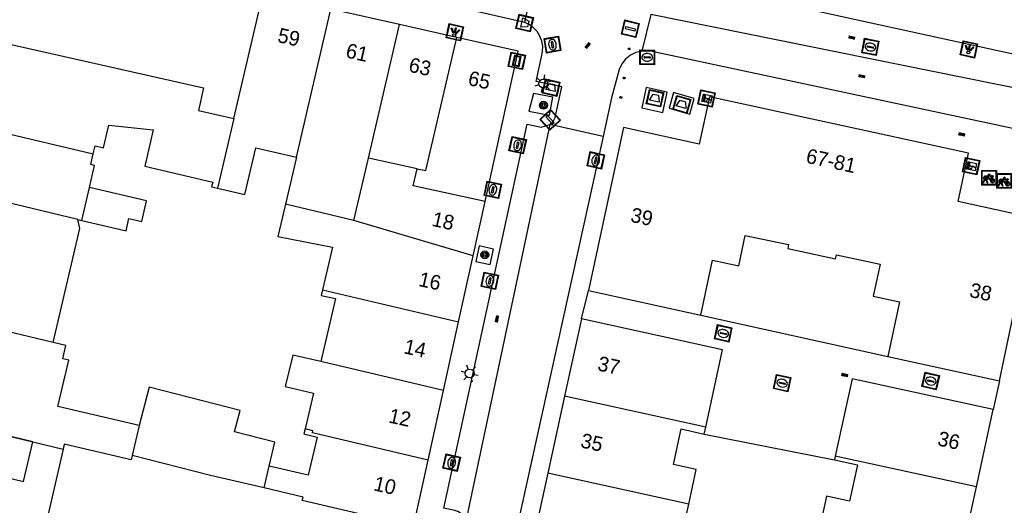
# Model space of a CAD drawing. Header units: metres. Extents: x 93870 to 95789, y 463036 to 464040.
# Tile 121 of 256: x 94283 to 94350, y 463613 to 463646. Entities that reach past the tile are written whole.
import ezdxf
from ezdxf.enums import TextEntityAlignment as Align

# ---------------------------------------------------------------- set-up
doc = ezdxf.new("R2010")
doc.units = ezdxf.units.M
doc.header["$LTSCALE"] = 25.4
for name, color, linetype in [('B_BEBOUWINGSGRENS_0', 1, 'Continuous'), ('B_LUIFEL_1', 200, 'Continuous'), ('B_TUSSENMUUR_0', 7, 'Continuous'), ('Q_AFVAL_APART_PLAATS_0', 7, 'Continuous'), ('Q_BLOEMBAK_0', 93, 'Continuous'), ('Q_BOOM_0', 3, 'Continuous'), ('Q_ELEKTRAKAST_0', 7, 'Continuous'), ('Q_FIETSENREK_0', 6, 'Continuous'), ('Q_KOLK_0', 254, 'Continuous'), ('Q_LICHTMAST_0', 2, 'Continuous'), ('Q_LICHTPUNT_1', 7, 'Continuous'), ('Q_STRAATNAAMBORD_0', 7, 'Continuous'), ('Q_VERKEERSBORDPAAL_0', 40, 'Continuous'), ('Q_WATERLEIDINGPUT_0', 5, 'Continuous'), ('S_GBKN_SYMBOOL_OV_GROOT_0', 7, 'Continuous'), ('T_HEK_0', 57, 'Continuous'), ('V_WEGGRENS_0', 7, 'Continuous'), ('Z_GBKN_HUISNUMMER_0', 252, 'Continuous')]:
    doc.layers.add(name, color=color, linetype=linetype)
doc.layers.add('Q_AFSLUITPAAL_0', color=7, linetype='Continuous', true_color=0xf86a3a)
doc.layers.add('Q_PAALTJE_0', color=7, linetype='Continuous', true_color=0x666666)

# ---------------------------------------------------------------- blocks, each defined once
blk = doc.blocks.new('Q_BLOEMBAK')
for points in [[(-0.5, 0.5), (0.5, 0.5), (0.5, -0.5), (-0.5, -0.5)], [(-0.336, 0.197), (0.331, 0.197), (0.19, -0.251), (-0.196, -0.251)]]:
    blk.add_lwpolyline(points, close=True)
blk.add_lwpolyline([(-0.442, 0.464), (0.438, 0.464, -0.414214), (0.459, 0.442), (0.459, -0.437, -0.414214), (0.438, -0.459), (-0.442, -0.459, -0.414214), (-0.463, -0.437), (-0.463, 0.442), (-0.463, 0.444), (-0.463, 0.446), (-0.463, 0.448), (-0.462, 0.45), (-0.461, 0.451), (-0.46, 0.453), (-0.459, 0.455), (-0.458, 0.456), (-0.457, 0.457), (-0.456, 0.459), (-0.454, 0.46), (-0.453, 0.461), (-0.451, 0.462), (-0.449, 0.462), (-0.447, 0.463), (-0.446, 0.463), (-0.444, 0.464), (-0.442, 0.464)], format="xyb")
blk = doc.blocks.new('Q_AFVAL_APART_PLAATS')
for points in [[(-0.5, 0.5), (0.5, 0.5), (0.5, -0.5), (-0.5, -0.5)], [(-0.336, 0.197), (0.331, 0.197), (0.19, -0.251), (-0.196, -0.251)]]:
    blk.add_lwpolyline(points, close=True)
blk.add_lwpolyline([(-0.442, 0.464), (0.438, 0.464, -0.414214), (0.459, 0.442), (0.459, -0.437, -0.414214), (0.438, -0.459), (-0.442, -0.459, -0.414214), (-0.463, -0.437), (-0.463, 0.442, -0.414214), (-0.442, 0.464)], format="xyb")
blk = doc.blocks.new('Q_STRAATNAAMBORD')
for points in [[(-0.5, 0.5), (0.5, 0.5), (0.5, -0.5), (-0.5, -0.5)], [(-0.369, 0.22), (0.358, 0.22), (0.358, -0.214), (-0.369, -0.214)]]:
    blk.add_lwpolyline(points, close=True)
for points in [[(-0.442, 0.464), (0.438, 0.464, -0.414214), (0.459, 0.442), (0.459, -0.437, -0.414214), (0.438, -0.459), (-0.442, -0.459, -0.414214), (-0.463, -0.437), (-0.463, 0.442), (-0.463, 0.444), (-0.463, 0.446), (-0.463, 0.448), (-0.462, 0.45), (-0.461, 0.451), (-0.46, 0.453), (-0.459, 0.455), (-0.458, 0.456), (-0.457, 0.457), (-0.456, 0.459), (-0.454, 0.46), (-0.453, 0.461), (-0.451, 0.462), (-0.449, 0.462), (-0.447, 0.463), (-0.446, 0.463), (-0.444, 0.464), (-0.442, 0.464)], [(-0.287, 0.16), (0.281, 0.16, -0.414214), (0.303, 0.139), (0.303, -0.134, -0.414214), (0.281, -0.156), (-0.287, -0.156, -0.414214), (-0.308, -0.134), (-0.308, 0.139), (-0.308, 0.14), (-0.308, 0.142), (-0.307, 0.144), (-0.307, 0.146), (-0.306, 0.148), (-0.305, 0.149), (-0.304, 0.151), (-0.303, 0.152), (-0.302, 0.154), (-0.3, 0.155), (-0.299, 0.156), (-0.297, 0.157), (-0.296, 0.158), (-0.294, 0.159), (-0.292, 0.159), (-0.29, 0.16), (-0.288, 0.16), (-0.287, 0.16)]]:
    blk.add_lwpolyline(points, format="xyb")
blk = doc.blocks.new('Q_ELEKTRAKAST')
for points in [[(-0.5, 0.5), (0.5, 0.5), (0.5, -0.5), (-0.5, -0.5)], [(-0.262, 0.264), (0.25, 0.264), (0.25, 0.187), (-0.262, 0.187)], [(-0.262, 0.107), (0.25, 0.107), (0.25, -0.332), (-0.262, -0.332)]]:
    blk.add_lwpolyline(points, close=True)
blk.add_lwpolyline([(-0.442, 0.464), (0.438, 0.464, -0.414214), (0.459, 0.442), (0.459, -0.437, -0.414214), (0.438, -0.459), (-0.442, -0.459, -0.414214), (-0.463, -0.437), (-0.463, 0.442), (-0.463, 0.444), (-0.463, 0.446), (-0.463, 0.448), (-0.462, 0.45), (-0.461, 0.451), (-0.46, 0.453), (-0.459, 0.455), (-0.458, 0.456), (-0.457, 0.457), (-0.456, 0.459), (-0.454, 0.46), (-0.453, 0.461), (-0.451, 0.462), (-0.449, 0.462), (-0.447, 0.463), (-0.446, 0.463), (-0.444, 0.464), (-0.442, 0.464)], format="xyb")
blk.add_lwpolyline([(-0.177, 0.001, -1), (-0.177, -0.069, -1)], format="xyb", close=True)
blk.add_lwpolyline([(0.044, 0.088), (-0.056, -0.112), (0.044, -0.112), (-0.056, -0.312)])
blk = doc.blocks.new('Q_LICHTMAST')
for points in [[(-0.26, 0.15), (-0.52, 0.3)], [(0, 0.3), (0, 0.6)], [(0.26, 0.15), (0.52, 0.3)], [(-0.26, -0.15), (-0.52, -0.3)], [(0, -0.3), (0, -0.6)], [(0.26, -0.15), (0.52, -0.3)]]:
    blk.add_lwpolyline(points)
blk.add_circle((0, 0), 0.3)
blk = doc.blocks.new('Q_VERKEERSBORDPAAL')
for points in [[(-0.5, 0.5), (0.5, 0.5), (0.5, -0.5), (-0.5, -0.5)], [(-0.08, 0.333), (0.071, 0.333), (0.071, -0.329), (-0.08, -0.329)]]:
    blk.add_lwpolyline(points, close=True)
blk.add_lwpolyline([(-0.442, 0.464), (0.438, 0.464, -0.414214), (0.459, 0.442), (0.459, -0.437, -0.414214), (0.438, -0.459), (-0.442, -0.459, -0.414214), (-0.463, -0.437), (-0.463, 0.442), (-0.463, 0.444), (-0.463, 0.446), (-0.463, 0.448), (-0.462, 0.45), (-0.461, 0.451), (-0.46, 0.453), (-0.459, 0.455), (-0.458, 0.456), (-0.457, 0.457), (-0.456, 0.459), (-0.454, 0.46), (-0.453, 0.461), (-0.451, 0.462), (-0.449, 0.462), (-0.447, 0.463), (-0.446, 0.463), (-0.444, 0.464), (-0.442, 0.464)], format="xyb")
blk = doc.blocks.new('Q_AFSLUITPAAL')
for points in [[(-0.5, 0.5), (0.5, 0.5), (0.5, -0.5), (-0.5, -0.5)], [(-0.08, 0.333), (0.071, 0.333), (0.071, -0.329), (-0.08, -0.329)]]:
    blk.add_lwpolyline(points, close=True)
blk.add_lwpolyline([(-0.442, 0.464), (0.438, 0.464, -0.414214), (0.459, 0.442), (0.459, -0.437, -0.414214), (0.438, -0.459), (-0.442, -0.459, -0.414214), (-0.463, -0.437), (-0.463, 0.442), (-0.463, 0.444), (-0.463, 0.446), (-0.463, 0.448), (-0.462, 0.45), (-0.461, 0.451), (-0.46, 0.453), (-0.459, 0.455), (-0.458, 0.456), (-0.457, 0.457), (-0.456, 0.459), (-0.454, 0.46), (-0.453, 0.461), (-0.451, 0.462), (-0.449, 0.462), (-0.447, 0.463), (-0.446, 0.463), (-0.444, 0.464), (-0.442, 0.464)], format="xyb")
blk = doc.blocks.new('Q_PAAL_STEEN')
for points in [[(-0.5, 0.5), (0.5, 0.5), (0.5, -0.5), (-0.5, -0.5)], [(-0.08, 0.33), (0.07, 0.33), (0.07, -0.33), (-0.08, -0.33)]]:
    blk.add_lwpolyline(points, close=True)
blk.add_lwpolyline([(-0.44, 0.46), (0.44, 0.46, -0.414214), (0.46, 0.44), (0.46, -0.44, -0.414214), (0.44, -0.46), (-0.44, -0.46, -0.414214), (-0.46, -0.44), (-0.46, 0.44), (-0.46, 0.44), (-0.46, 0.45), (-0.46, 0.45), (-0.46, 0.45), (-0.46, 0.45), (-0.46, 0.45), (-0.46, 0.45), (-0.46, 0.46), (-0.46, 0.46), (-0.46, 0.46), (-0.45, 0.46), (-0.45, 0.46), (-0.45, 0.46), (-0.45, 0.46), (-0.45, 0.46), (-0.45, 0.46), (-0.44, 0.46), (-0.44, 0.46)], format="xyb")
blk = doc.blocks.new('Q_PAALTJE')
at = {"color": 251, "true_color": 0x666666, "xscale": 0.1, "yscale": 0.1, "zscale": 0.01}
blk.add_blockref('Q_PAAL_STEEN', (0, 0), dxfattribs=at)
blk = doc.blocks.new('Q_WATERLEIDINGPUT')
blk.add_lwpolyline([(-0.5, 0.5), (0.5, 0.5), (0.5, -0.5), (-0.5, -0.5)], close=True)
for points in [[(-0.442, 0.464), (0.438, 0.464, -0.414214), (0.459, 0.442), (0.459, -0.437, -0.414214), (0.438, -0.459), (-0.442, -0.459, -0.414214), (-0.463, -0.437), (-0.463, 0.442), (-0.463, 0.444), (-0.463, 0.446), (-0.463, 0.448), (-0.462, 0.45), (-0.461, 0.451), (-0.46, 0.453), (-0.459, 0.455), (-0.458, 0.456), (-0.457, 0.457), (-0.456, 0.459), (-0.454, 0.46), (-0.453, 0.461), (-0.451, 0.462), (-0.449, 0.462), (-0.447, 0.463), (-0.446, 0.463), (-0.444, 0.464), (-0.442, 0.464)], [(-0.345, 0.105, 0.380426), (-0.276, -0.18)], [(-0.008, 0.266, 0.240218), (-0.345, 0.105)], [(-0.194, 0.045, 0.853344), (-0.194, -0.032)], [(0.331, 0.111, 0.240191), (-0.008, 0.266)], [(0.185, -0.032, 0.849746), (0.185, 0.045)], [(0.267, -0.176, 0.380426), (0.331, 0.111)], [(-0.276, -0.18, 0.148452), (0.012, -0.257)], [(0.012, -0.257, 0.131742), (0.267, -0.176)]]:
    blk.add_lwpolyline(points, format="xyb")
for points in [[(-0.194, 0.045), (0.185, 0.045)], [(0.185, -0.032), (-0.194, -0.032)]]:
    blk.add_lwpolyline(points)
blk = doc.blocks.new('Q_KOLK')
blk.add_lwpolyline([(-0.5, 0.5), (0.5, 0.5), (0.5, -0.5), (-0.5, -0.5)], close=True)
for points in [[(-0.442, 0.464), (0.438, 0.464, -0.414214), (0.459, 0.442), (0.459, -0.437, -0.414214), (0.438, -0.459), (-0.442, -0.459, -0.414214), (-0.463, -0.437), (-0.463, 0.442, -0.414214), (-0.442, 0.464)], [(-0.345, 0.105, 0.380426), (-0.276, -0.18)], [(-0.008, 0.266, 0.240218), (-0.345, 0.105)], [(-0.194, 0.045, 0.853344), (-0.194, -0.032)], [(0.331, 0.111, 0.240191), (-0.008, 0.266)], [(0.185, -0.032, 0.849746), (0.185, 0.045)], [(0.267, -0.176, 0.380426), (0.331, 0.111)], [(-0.276, -0.18, 0.148452), (0.012, -0.257)], [(0.012, -0.257, 0.131742), (0.267, -0.176)]]:
    blk.add_lwpolyline(points, format="xyb")
for points in [[(-0.194, 0.045), (0.185, 0.045)], [(0.185, -0.032), (-0.194, -0.032)]]:
    blk.add_lwpolyline(points)
blk = doc.blocks.new('Q_LICHTPUNT')
for points in [[(-0.5, 0.5), (0.5, 0.5), (0.5, -0.5), (-0.5, -0.5)], [(-0.463, 0.464), (0.459, 0.464), (0.459, -0.459), (-0.463, -0.459)], [(-0.123, 0.08), (-0.077, 0.051), (-0.255, -0.233), (-0.301, -0.204)], [(-0.033, 0.032), (0.021, 0.032), (0.021, -0.303), (-0.033, -0.303)], [(0.075, 0.051), (0.121, 0.079), (0.293, -0.209), (0.247, -0.236)]]:
    blk.add_lwpolyline(points, close=True)
blk.add_circle((-0.002, 0.21), 0.103)
blk = doc.blocks.new('Q_FIETSENREK')
for points in [[(-0.5, 0.5), (0.5, 0.5), (0.5, -0.5), (-0.5, -0.5)], [(-0.063, 0.145), (0.184, 0.054), (0.037, -0.093)]]:
    blk.add_lwpolyline(points, close=True)
for points in [[(-0.442, 0.464), (0.438, 0.464, -0.414214), (0.459, 0.442), (0.459, -0.437, -0.414214), (0.438, -0.459), (-0.442, -0.459, -0.414214), (-0.463, -0.437), (-0.463, 0.442), (-0.463, 0.444), (-0.463, 0.446), (-0.463, 0.448), (-0.462, 0.45), (-0.461, 0.451), (-0.46, 0.453), (-0.459, 0.455), (-0.458, 0.456), (-0.457, 0.457), (-0.456, 0.459), (-0.454, 0.46), (-0.453, 0.461), (-0.451, 0.462), (-0.449, 0.462), (-0.447, 0.463), (-0.446, 0.463), (-0.444, 0.464), (-0.442, 0.464)], [(-0.181, 0.106, 0.847256), (-0.324, -0.144)], [(-0.193, 0.075, 0.842492), (-0.305, -0.118)], [(-0.171, 0.065, 0.053288), (-0.193, 0.075)], [(-0.185, -0.134, 0.502492), (-0.147, 0.044)], [(-0.149, 0.089, 0.06236), (-0.181, 0.106)], [(-0.165, -0.161, 0.494489), (-0.125, 0.068)], [(-0.324, -0.144, 0.089606), (-0.421, -0.348)], [(-0.296, -0.162, 0.110942), (-0.375, -0.348)], [(-0.294, -0.105, 0.006942), (-0.305, -0.118)], [(-0.296, -0.162, 0.02458), (-0.283, -0.168)], [(-0.212, -0.105, 0.381614), (-0.294, -0.105)], [(-0.283, -0.168, 0.148109), (-0.198, -0.173)], [(-0.223, -0.136, 0.533998), (-0.276, -0.136)], [(-0.276, -0.136, 0.009682), (-0.271, -0.138)], [(-0.271, -0.138, 0.120201), (-0.218, -0.144)], [(-0.218, -0.144, 0.003554), (-0.223, -0.136)], [(-0.185, -0.134, 0.017985), (-0.212, -0.105)], [(-0.122, -0.348, 0.075837), (-0.198, -0.173)], [(-0.075, -0.348, 0.094234), (-0.165, -0.161)], [(0.095, -0.16, 0.385208), (0.186, -0.333)], [(0.209, -0.054, 0.224648), (0.108, -0.128)], [(0.126, -0.171, 0.376993), (0.197, -0.303)], [(0.212, -0.086, 0.20829), (0.139, -0.139)], [(0.186, -0.333, 1), (0.287, -0.06)], [(0.197, -0.303, 1), (0.276, -0.09)], [(0.287, -0.06, 0.086253), (0.238, -0.051)], [(0.276, -0.09, 0.079305), (0.241, -0.083)]]:
    blk.add_lwpolyline(points, format="xyb")
for points in [[(-0.171, 0.065), (-0.263, -0.038), (-0.239, -0.059), (-0.147, 0.044)], [(0.081, 0.221), (-0.003, 0.252), (-0.149, 0.089)], [(-0.125, 0.068), (-0.086, 0.111), (0.018, -0.131), (0.095, -0.16)], [(0.238, -0.051), (0.229, 0.053), (0.261, 0.093), (0.302, 0.078), (0.314, 0.11), (0.192, 0.155), (0.18, 0.123), (0.231, 0.104), (0.207, 0.076), (-0.04, 0.167), (0, 0.216), (0.07, 0.191), (0.081, 0.221)], [(0.209, -0.054), (0.199, 0.029), (0.057, -0.108)], [(-0.421, -0.348), (-0.375, -0.348)], [(-0.122, -0.348), (-0.075, -0.348)], [(0.057, -0.108), (0.108, -0.128)], [(0.126, -0.171), (0.253, -0.218), (0.241, -0.083)], [(0.139, -0.139), (0.222, -0.17), (0.212, -0.086)]]:
    blk.add_lwpolyline(points)
blk = doc.blocks.new('Q_BOOM')
for radius in [0.27, 0.18, 0.09]:
    blk.add_circle((0, 0), radius)
blk = doc.blocks.new('S_GBKN_SYMBOOL_OV_GROOT')
for points in [[(-0.21875, 0.0625), (0.21875, 0.0625)], [(-0.21875, 0), (0.21875, 0)], [(-0.1875, 0.0625), (-0.1875, 0)], [(-0.125, 0.09375), (-0.125, 0.0625)], [(-0.125, 0), (-0.125, -0.0625)], [(-0.0625, 0.0625), (-0.0625, 0)], [(0, 0.09375), (0, 0.0625)], [(0, 0), (0, -0.0625)], [(0.0625, 0.0625), (0.0625, 0)], [(0.125, 0.09375), (0.125, 0.0625)], [(0.125, 0), (0.125, -0.0625)], [(0.1875, 0.0625), (0.1875, 0)], [(-0.21875, -0.0625), (0.21875, -0.0625)], [(-0.1875, -0.0625), (-0.1875, -0.09375)], [(-0.0625, -0.0625), (-0.0625, -0.09375)], [(0.0625, -0.0625), (0.0625, -0.09375)], [(0.1875, -0.0625), (0.1875, -0.09375)]]:
    blk.add_lwpolyline(points)

msp = doc.modelspace()

# ---------------------------------------------------------------- linework, layer by layer
at = {"layer": 'B_BEBOUWINGSGRENS_0'}
for p, q in [((94326.554, 463649.172), (94354.95, 463642.947)), ((94308.79, 463645.894), (94304.108, 463646.949)), ((94312.692, 463645.014), (94308.79, 463645.894)), ((94316.88, 463644.07), (94312.692, 463645.014)), ((94314.62, 463633.816), (94316.88, 463644.07)), ((94324.06, 463638.86), (94321.69, 463627.75)), ((94301.75, 463636.84), (94301.004, 463633.644)), ((94287.11, 463632.53), (94287.63, 463634.77)), ((94313.803, 463630.105), (94314.62, 463633.816)), ((94286.84, 463632.59), (94287.11, 463632.53)), ((94312.813, 463625.614), (94313.803, 463630.105)), ((94321.69, 463627.75), (94329.34, 463626.08)), ((94349.71, 463621.58), (94350.913, 463627.218)), ((94321.21, 463625.81), (94320.053, 463620.554)), ((94311.78, 463620.926), (94312.813, 463625.614)), ((94342.11, 463623.24), (94349.71, 463621.58)), ((94310.737, 463616.191), (94311.78, 463620.926)), ((94320.053, 463620.554), (94318.898, 463615.304)), ((94348.14, 463614.371), (94349.28, 463619.63)), ((94291.03, 463618.54), (94290.55, 463616.51)), ((94329.57, 463617.96), (94329.674, 463618.437)), ((94338.514, 463616.458), (94338.46, 463616.21)), ((94299.56, 463614.3), (94299.904, 463615.777)), ((94309.736, 463611.648), (94310.737, 463616.191)), ((94318.898, 463615.304), (94317.743, 463610.055)), ((94347.001, 463609.118), (94348.14, 463614.371)), ((94328, 463610.83), (94328.518, 463613.188))]:
    msp.add_line(p, q, dxfattribs=at)
for points in [[(94352.08, 463632.69), (94346.91, 463633.82), (94347.61, 463637.11), (94329.93, 463640.97), (94329.24, 463637.73), (94324.06, 463638.86)], [(94287.891, 463637.063), (94288.02, 463637.61), (94288.59, 463637.48), (94288.95, 463639.016), (94291.989, 463638.716), (94291.4, 463636.22), (94296.04, 463635.13), (94295.97, 463634.82), (94296.378, 463634.725)], [(94296.378, 463634.725), (94298.24, 463634.29), (94298.99, 463637.49), (94301.75, 463636.84)], [(94287.63, 463634.77), (94287.98, 463636.28), (94287.72, 463636.34), (94287.891, 463637.063)], [(94301.004, 463633.644), (94300.49, 463631.44), (94304.22, 463630.71), (94303.54, 463627.805)], [(94285.16, 463624.21), (94286.98, 463631.98), (94286.84, 463632.59)], [(94329.34, 463626.08), (94330.13, 463629.82), (94331.93, 463629.44), (94332.36, 463631.511), (94335.32, 463630.88), (94335.27, 463630.61), (94338.53, 463629.91), (94338.59, 463630.18), (94341.57, 463629.55), (94341.1, 463627.36), (94342.9, 463626.98), (94342.11, 463623.24)], [(94303.54, 463627.805), (94303.45, 463627.42), (94304.42, 463627.2), (94303.414, 463622.902)], [(94329.674, 463618.437), (94330.83, 463623.71), (94321.21, 463625.81)], [(94291.03, 463618.54), (94285.48, 463619.84), (94286.22, 463623), (94285.82, 463623.1), (94286.03, 463624.01), (94285.16, 463624.21)], [(94303.414, 463622.902), (94301.499, 463623.35), (94300.994, 463621.198), (94302.91, 463620.75), (94302.341, 463618.316)], [(94349.28, 463619.63), (94339.66, 463621.73), (94338.514, 463616.458)], [(94299.904, 463615.777), (94300.282, 463617.401), (94297.527, 463618.109), (94297.904, 463619.576), (94291.706, 463621.169), (94291.03, 463618.54)], [(94272.16, 463620.24), (94272.879, 463620.066), (94283.115, 463617.595), (94285.83, 463616.94)], [(94302.341, 463618.316), (94302.26, 463617.97), (94303.17, 463617.76), (94302.561, 463615.158), (94299.904, 463615.777)], [(94328.518, 463613.188), (94329.035, 463615.545), (94327.473, 463615.891), (94328.008, 463618.306), (94329.57, 463617.96)], [(94285.83, 463616.94), (94282.54, 463602.65), (94275.65, 463604.16), (94275.7, 463604.37), (94273.26, 463604.9), (94273.21, 463604.69), (94268.99, 463605.6)], [(94299.56, 463614.3), (94295.88, 463615.14), (94290.55, 463616.51)], [(94338.46, 463616.21), (94340.024, 463615.871), (94339.484, 463613.381), (94337.92, 463613.72), (94337.375, 463611.205)]]:
    msp.add_lwpolyline(points, dxfattribs=at)
at = {"layer": 'B_LUIFEL_1'}
for points in [[(94287.11, 463632.53), (94290.13, 463631.829), (94290.322, 463632.657), (94291.199, 463632.454), (94291.526, 463633.867), (94287.63, 463634.77)], [(94283.781, 463617.434), (94273.035, 463620.028), (94272.382, 463617.323), (94283.128, 463614.729), (94283.781, 463617.434)]]:
    msp.add_lwpolyline(points, dxfattribs=at)
at = {"layer": 'B_TUSSENMUUR_0'}
for p, q in [((94297.485, 463639.472), (94299.474, 463647.993)), ((94301.75, 463636.84), (94304.108, 463646.949)), ((94306.665, 463636.787), (94308.79, 463645.894)), ((94276.543, 463639.752), (94287.891, 463637.063)), ((94297.485, 463639.472), (94296.378, 463634.725)), ((94305.671, 463632.53), (94306.665, 463636.787)), ((94309.986, 463636.059), (94306.665, 463636.787)), ((94286.84, 463632.59), (94275.542, 463635.294)), ((94305.671, 463632.53), (94301.004, 463633.644)), ((94313.803, 463630.105), (94305.671, 463632.53)), ((94303.54, 463627.805), (94312.813, 463625.614)), ((94285.16, 463624.21), (94273.668, 463626.952)), ((94311.78, 463620.926), (94303.414, 463622.902)), ((94329.674, 463618.437), (94320.053, 463620.554)), ((94348.14, 463614.371), (94338.514, 463616.458)), ((94328.518, 463613.188), (94318.898, 463615.304))]:
    msp.add_line(p, q, dxfattribs=at)
for points in [[(94277.843, 463645.539), (94295.414, 463641.579), (94295.062, 463640.018), (94297.485, 463639.472)], [(94309.986, 463636.059), (94310.571, 463635.931), (94312.692, 463645.014)], [(94314.62, 463633.816), (94309.712, 463634.89), (94309.986, 463636.059)], [(94310.737, 463616.191), (94302.846, 463618.053), (94302.878, 463618.189), (94302.341, 463618.316)], [(94290.55, 463616.51), (94290.476, 463616.199), (94285.908, 463617.278), (94285.83, 463616.94)], [(94309.736, 463611.648), (94302.154, 463613.44), (94302.21, 463613.66), (94299.56, 463614.3)]]:
    msp.add_lwpolyline(points, dxfattribs=at)
at = {"layer": 'T_HEK_0'}
for p, q in [((94329.34, 463626.08), (94342.11, 463623.24)), ((94329.57, 463617.96), (94338.46, 463616.21))]:
    msp.add_line(p, q, dxfattribs=at)
at = {"layer": 'V_WEGGRENS_0'}
for p, q in [((94317.336, 463646.033), (94281.402, 463654.242)), ((94317.336, 463646.033), (94318.048, 463649.284)), ((94325.923, 463646.565), (94325.323, 463644.083)), ((94354.355, 463640.821), (94325.923, 463646.565)), ((94325.918, 463644.075), (94325.323, 463644.083)), ((94353.61, 463638.158), (94325.918, 463644.075)), ((94318.11, 463642.01), (94318.47, 463643.69)), ((94319.042, 463639.07), (94313.303, 463612.028)), ((94322.68, 463638.254), (94319.042, 463639.07)), ((94322.68, 463638.254), (94315.16, 463604.16)), ((94314.225, 463630.787), (94313.994, 463629.74)), ((94321.21, 463625.81), (94321.69, 463627.75)), ((94349.71, 463621.58), (94349.28, 463619.63))]:
    msp.add_line(p, q, dxfattribs=at)
for points in [[(94318.47, 463643.69), (94318.548, 463644.043), (94318.556, 463644.405), (94318.496, 463644.761), (94318.368, 463645.1), (94318.178, 463645.407), (94317.933, 463645.673), (94317.641, 463645.887), (94317.336, 463646.033)], [(94325.323, 463644.083), (94324.915, 463643.98), (94324.538, 463643.792), (94324.211, 463643.528), (94323.948, 463643.2), (94323.761, 463642.822)], [(94323.761, 463642.822), (94323.26, 463640.883), (94322.68, 463638.254)], [(94319.042, 463639.07), (94319.265, 463639.278), (94319.415, 463639.544), (94319.858, 463641.634), (94318.11, 463642.01)], [(94319.253, 463640.938), (94317.923, 463641.198), (94317.617, 463639.975)], [(94325.612, 463641.585), (94325.311, 463640.208), (94326.749, 463639.894), (94327.05, 463641.271), (94325.612, 463641.585)], [(94327.178, 463640.193), (94328.582, 463639.785), (94328.89, 463640.845), (94327.486, 463641.253), (94327.178, 463640.193)], [(94317.617, 463639.975), (94319.009, 463639.699), (94319.253, 463640.938)], [(94313.303, 463612.028), (94313.222, 463612.23), (94313.101, 463612.41), (94312.944, 463612.561), (94312.758, 463612.674), (94312.552, 463612.745), (94311.82, 463612.908), (94317.493, 463639.09), (94318.451, 463638.898), (94319.042, 463639.07)], [(94313.994, 463629.74), (94314.961, 463629.527), (94315.191, 463630.574), (94314.225, 463630.787)]]:
    msp.add_lwpolyline(points, dxfattribs=at)

# ---------------------------------------------------------------- block references
at = {"layer": 'Q_AFSLUITPAAL_0', "rotation": 76.41001022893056}
msp.add_blockref('Q_AFSLUITPAAL', (94324.538, 463645.599), dxfattribs=at)
at = {"layer": 'Q_AFVAL_APART_PLAATS_0'}
for p, rotation in [((94326.216, 463640.865), 167.6823032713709), ((94328.042, 463640.442), 163.7962257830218)]:
    msp.add_blockref('Q_AFVAL_APART_PLAATS', p, dxfattribs=dict(at, rotation=rotation))
at = {"layer": 'Q_BLOEMBAK_0'}
for p, rotation in [((94317.324, 463645.986), 76.92227487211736), ((94319.125, 463641.586), 167.860480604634)]:
    msp.add_blockref('Q_BLOEMBAK', p, dxfattribs=dict(at, rotation=rotation))
at = {"layer": 'Q_BOOM_0'}
for p, rotation in [((94318.602, 463640.386), 78.8591336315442), ((94314.605, 463630.186), 77.61032979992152)]:
    msp.add_blockref('Q_BOOM', p, dxfattribs=dict(at, rotation=rotation))
at = {"layer": 'Q_ELEKTRAKAST_0'}
for p, rotation in [((94329.73, 463640.849), 77.97772331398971), ((94347.782, 463636.236), 77.98852161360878)]:
    msp.add_blockref('Q_ELEKTRAKAST', p, dxfattribs=dict(at, rotation=rotation))
at = {"layer": 'Q_FIETSENREK_0'}
for p in [(94349.004, 463635.444), (94350.043, 463635.221)]:
    msp.add_blockref('Q_FIETSENREK', p, dxfattribs=at)
at = {"layer": 'Q_KOLK_0'}
for p, rotation in [((94340.908, 463644.362), 168.5785008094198), ((94325.681, 463643.658), 179.2296829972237), ((94316.849, 463637.656), 77.77438960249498), ((94322.175, 463636.627), 77.56161632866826), ((94314.953, 463628.412), 77.77438960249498), ((94330.869, 463624.827), 167.4616912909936), ((94334.889, 463621.437), 167.4616912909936), ((94345.023, 463621.58), 167.6857822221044), ((94312.345, 463616.012), 77.77438960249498)]:
    msp.add_blockref('Q_KOLK', p, dxfattribs=dict(at, rotation=rotation))
at = {"layer": 'Q_LICHTMAST_0'}
for p, rotation in [((94318.583, 463641.866), 167.860480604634), ((94313.57, 463622.097), 77.77438960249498)]:
    msp.add_blockref('Q_LICHTMAST', p, dxfattribs=dict(at, rotation=rotation))
at = {"layer": 'Q_LICHTPUNT_1'}
for p, rotation in [((94312.559, 463645.367), 167.2909686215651), ((94347.632, 463644.194), 167.6351603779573)]:
    msp.add_blockref('Q_LICHTPUNT', p, dxfattribs=dict(at, rotation=rotation))
at = {"layer": 'Q_PAALTJE_0'}
for p, rotation in [((94324.455, 463644.232), 26.50422765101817), ((94324.112, 463642.249), 75.51272725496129), ((94323.885, 463640.916), 75.51272725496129)]:
    msp.add_blockref('Q_PAALTJE', p, dxfattribs=dict(at, rotation=rotation))
at = {"layer": 'Q_STRAATNAAMBORD_0', "rotation": 77.57062498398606}
msp.add_blockref('Q_STRAATNAAMBORD', (94316.786, 463643.413), dxfattribs=at)
at = {"layer": 'Q_VERKEERSBORDPAAL_0', "rotation": 43.00675185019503}
msp.add_blockref('Q_VERKEERSBORDPAAL', (94319.066, 463639.389), dxfattribs=at)
at = {"layer": 'Q_WATERLEIDINGPUT_0'}
for p, rotation in [((94319.224, 463644.524), 99.56668599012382), ((94315.156, 463634.62), 77.57062498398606)]:
    msp.add_blockref('Q_WATERLEIDINGPUT', p, dxfattribs=dict(at, rotation=rotation))
at = {"layer": 'S_GBKN_SYMBOOL_OV_GROOT_0'}
for p, rotation in [((94321.63, 463644.459), 51.27634060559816), ((94339.644, 463644.997), 168.5785008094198), ((94340.334, 463642.362), 168.5785008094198), ((94347.152, 463638.387), 167.9388765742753), ((94315.431, 463625.814), 78.01815370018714), ((94339.165, 463621.98), 167.6857822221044)]:
    msp.add_blockref('S_GBKN_SYMBOOL_OV_GROOT', p, dxfattribs=dict(at, rotation=rotation))

# ---------------------------------------------------------------- texts
at = {"layer": 'Z_GBKN_HUISNUMMER_0', "linetype": 'Continuous'}
for s, rotation, p in [('59', 347.3, (94301.242, 463645.032)), ('61', 347.3, (94305.899, 463643.983)), ('63', 347.3, (94310.191, 463643.015)), ('65', 347.3, (94314.236, 463642.103)), ('67-81', 347.7, (94338.237, 463636.598)), ('18', 347.6, (94311.77, 463632.498)), ('39', 348, (94325.32, 463632.783)), ('16', 347.6, (94310.867, 463628.398)), ('38', 348, (94348.45, 463627.657)), ('14', 347.6, (94309.855, 463623.808)), ('37', 347.6, (94323.073, 463622.645)), ('12', 347.6, (94308.817, 463619.096)), ('35', 347.6, (94321.917, 463617.392)), ('36', 347.8, (94346.267, 463617.53)), ('10', 347.6, (94307.795, 463614.457))]:
    msp.add_text(s, height=1, rotation=rotation, dxfattribs=at).set_placement(p, align=Align.MIDDLE)

doc.saveas('drawing.dxf')
